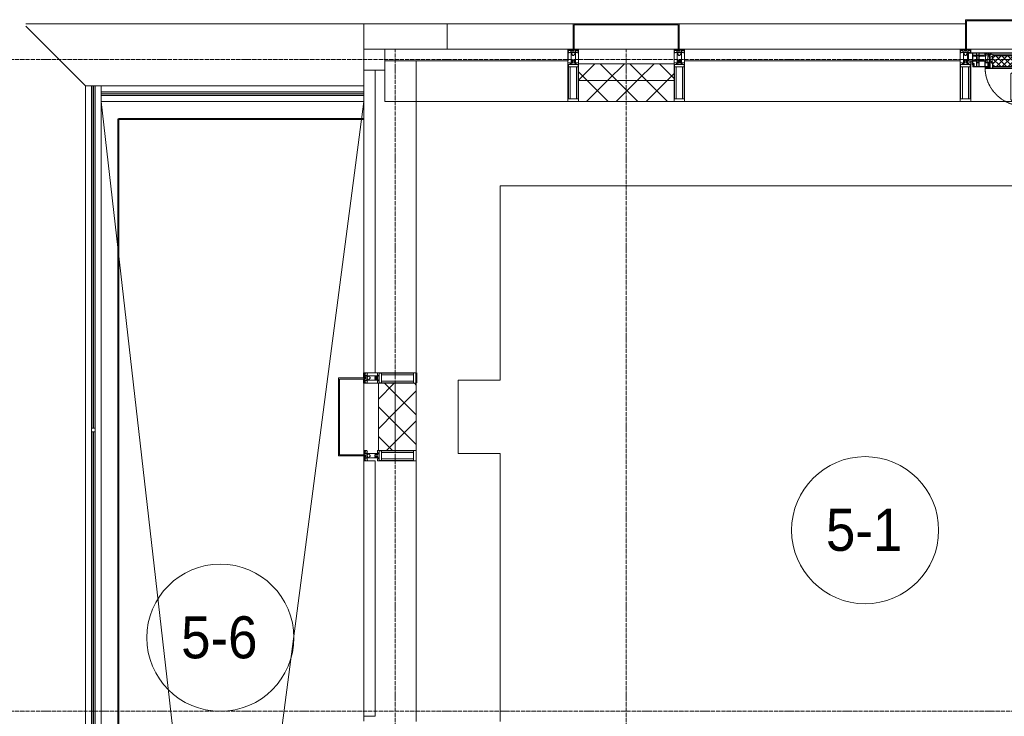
# Model space of a CAD drawing. Header units: millimetres. Extents: x 5617 to 106049, y 7718 to 209339.
# Tile 17 of 63: x 27231 to 31919, y 29975 to 33290. Entities that reach past the tile are written whole.
import ezdxf

# ---------------------------------------------------------------- set-up
doc = ezdxf.new("R2010")
doc.units = ezdxf.units.MM
for name, pattern in [('-D1-02х01', [3, 2, -1]), ('ADSK_Линия сетки', [25, 20, -2.5, 0, -2.5]), ('Линия сетки', [25, 20, -2.5, 0, -2.5]), ('Штрих_3_1_5_', [4.5, 3, -1.5]), ('Штриховая_ш3 п1_5', [4.5, 3, -1.5])]:
    doc.linetypes.add(name, pattern=pattern)
doc.layers.add('_Разделитель помещений_', color=4, linetype='Штриховая_ш3 п1_5', lineweight=40, true_color=0x00ffff)
for name, color, linetype, lineweight in [('Балясины', 7, 'Continuous', 30), ('Импосты витража', 7, 'Continuous', 18), ('Колонны', 7, 'Continuous', 18), ('Марки помещений', 7, 'Continuous', 20), ('Ограждение', 7, 'Continuous', 18), ('Окна', 7, 'Continuous', 18), ('Оси', 7, 'Continuous', 9), ('Панели витража', 7, 'Continuous', 18), ('Перекрытия', 7, 'Continuous', 18), ('Поручни', 7, 'Continuous', 18), ('Стены разрез', 7, 'Continuous', 40), ('Стены штриховка', 7, 'Continuous', 40), ('Элементы узлов', 7, 'Continuous', 18)]:
    doc.layers.add(name, color=color, linetype=linetype, lineweight=lineweight)
doc.styles.add('Arial_3', font='arial.ttf', dxfattribs={"width": 0.9, "height": 200})
pattern_1 = [(45, (0, 0), (-70.71068, 70.71068), []), (135, (0, 0), (-70.71068, -70.71068), [])]

# ---------------------------------------------------------------- blocks, each defined once
blk = doc.blocks.new('135_SLK_K4_AR_rvt-1-МКСС_К4_L18_61_500_')
at = {"layer": '_Разделитель помещений_', "color": 131, "linetype": 'Штрих_3_1_5_', "true_color": 0xaaffff}
for p, q in [((101932.5, 32817.5), (103100, 32817.5)), ((101932.5, 25895), (101932.5, 32817.5)), ((103100, 31610), (103100, 31585)), ((103350, 31610), (103350, 31560)), ((103100, 31580), (103100, 31560))]:
    blk.add_line(p, q, dxfattribs=at)
at = {"layer": 'Перекрытия', "color": 253, "true_color": 0xaaaaaa}
for p, q in [((107750, 32500), (103749.8, 32500)), ((103749.8, 32500), (103749.8, 31575)), ((103749.8, 31575), (103549.8, 31575)), ((103549.8, 31575), (103549.8, 31225)), ((103549.8, 31225), (103749.8, 31225)), ((103749.8, 31225), (103749.8, 29950))]:
    blk.add_line(p, q, dxfattribs=at)
blk = doc.blocks.new('Ограждение - Ограждение-5832718-МКСС_К4_L18_61_500_')
at = {"layer": 'Ограждение', "lineweight": 5}
for points in [[(20350, 17538), (20350, 17546), (19100, 17546), (19100, 17538)], [(20350, 17529), (20350, 17537), (19100, 17537), (19100, 17529)]]:
    blk.add_hatch(color=256, dxfattribs=at).paths.add_polyline_path(points)
at = {"layer": 'Поручни', "color": 253, "lineweight": 5, "true_color": 0xaaaaaa}
for p, q in [((19100, 17575), (20350, 17575)), ((19100, 17546.5), (19100, 17575)), ((19100, 17546.5), (20350, 17546.5)), ((20350, 17546), (19100, 17546)), ((19100, 17546), (19100, 17538)), ((19100, 17538), (20350, 17538)), ((20350, 17537), (19100, 17537)), ((19100, 17537), (19100, 17529)), ((20350, 17538), (20350, 17546)), ((20350, 17529), (20350, 17537)), ((19100, 17529), (20350, 17529)), ((19100, 17528.5), (20350, 17528.5)), ((19100, 17500), (19100, 17528.5)), ((20350, 17500), (19100, 17500))]:
    blk.add_line(p, q, dxfattribs=at)
blk = doc.blocks.new('Ограждение - 18Lx18W-7431883-МКСС_К4_L18_61_500_')
at = {"layer": 'Балясины', "color": 253, "lineweight": 5, "true_color": 0xaaaaaa}
for p, q in [((9, 9), (-9, 9)), ((-9, 9), (-9, -9)), ((9, -9), (9, 9)), ((-9, -9), (9, -9))]:
    blk.add_line(p, q, dxfattribs=at)
blk = doc.blocks.new('Ограждение - Ограждение-5832784-МКСС_К4_L18_61_500_')
at = {"layer": 'Ограждение', "lineweight": 5}
h = blk.add_hatch(color=256, dxfattribs=at)
h.paths.add_polyline_path([(19054, 14300), (19062, 14300), (19062, 15928.5), (19054, 15928.5), (19054, 14730.8)])
h.paths.add_polyline_path([(19054, 15946.5), (19062, 15946.5), (19062, 17575), (19054, 17575)])
h = blk.add_hatch(color=256, dxfattribs=at)
h.paths.add_polyline_path([(19063, 14300), (19071, 14300), (19071, 15928.5), (19063, 15928.5), (19063, 14730.8)])
h.paths.add_polyline_path([(19063, 15946.5), (19071, 15946.5), (19071, 17575), (19063, 17575)])
at = {"layer": 'Поручни', "color": 253, "lineweight": 5, "true_color": 0xaaaaaa}
for p, q in [((19025, 17575), (19053.5, 17575)), ((19025, 14300), (19025, 17575)), ((19053.5, 15946.5), (19053.5, 17575)), ((19062, 17575), (19054, 17575)), ((19054, 17575), (19054, 15946.5)), ((19062, 15946.5), (19062, 17575)), ((19062, 17575), (19063, 17575)), ((19071, 17575), (19063, 17575)), ((19063, 17575), (19063, 15946.5)), ((19071, 15946.5), (19071, 17575)), ((19071.5, 17575), (19100, 17575)), ((19071.5, 15946.5), (19071.5, 17575)), ((19100, 17575), (19100, 17546)), ((19100, 17529), (19100, 14300)), ((19053.5, 14300), (19053.5, 15928.5)), ((19054, 15928.5), (19054, 14300)), ((19062, 14300), (19062, 15928.5)), ((19063, 15928.5), (19063, 14300)), ((19071, 14300), (19071, 15928.5)), ((19071.5, 14300), (19071.5, 15928.5)), ((19053.5, 14300), (19025, 14300)), ((19054, 14300), (19062, 14300)), ((19063, 14300), (19062, 14300)), ((19063, 14300), (19071, 14300)), ((19100, 14300), (19071.5, 14300))]:
    blk.add_line(p, q, dxfattribs=at)
at = {"extrusion": (0, 0, -1), "zscale": -1}
blk.add_blockref('Ограждение - 18Lx18W-7431883-МКСС_К4_L18_61_500_', (-19062.5, 15937.5), dxfattribs=at)
blk = doc.blocks.new('A_SLK_PAN_Type1 - Прямой тип панели-6537256-МКСС_К4_L18_61_500_')
at = {"layer": 'Колонны', "lineweight": 5}
for p, q in [((-185, 120), (185, 120)), ((-185, 0), (-185, 120)), ((-180, 115), (-180, 0)), ((180, 115), (-180, 115)), ((180, 0), (180, 115)), ((185, 120), (185, 0)), ((-180, 0), (-185, 0)), ((185, 0), (180, 0))]:
    blk.add_line(p, q, dxfattribs=at)
blk = doc.blocks.new('System Panel - A_PAN_Glass-7512948-МКСС_К4_L18_61_500_')
at = {"layer": 'Панели витража', "color": 253, "lineweight": 5, "true_color": 0xaaaaaa}
for p, q in [((436.25, 0), (-436.25, 0)), ((-436.25, 0), (-436.25, -55)), ((436.25, -55), (436.25, 0)), ((-436.25, -55), (436.25, -55))]:
    blk.add_line(p, q, dxfattribs=at)
blk = doc.blocks.new('Rectangular Mullion - R_StandardFrame_50Wx250H-7198230-МКСС_К4_L18_61_500_')
at = {"layer": 'Импосты витража', "color": 253, "lineweight": 5, "true_color": 0xaaaaaa}
for p, q in [((103200, 32900), (103200, 33050)), ((104072.5, 32900), (103200, 32900))]:
    blk.add_line(p, q, dxfattribs=at)
blk = doc.blocks.new('A_PAN_Створка - 383мм-V67-МКСС_К4_L18_61_500_')
at = {"layer": 'Панели витража', "lineweight": 5}
h = blk.add_hatch(dxfattribs=at)
h.set_pattern_fill('FP_10', color=256, style=0, pattern_type=2)
h.set_pattern_definition([(45, (-106150, -33150), (-14.1421356, 14.1421356), []), (135, (-106150, -33150), (-14.1421356, -14.1421356), [])])
h.paths.add_polyline_path([(53.6, -82.7), (54.6, -81.8), (54.6, -63.4), (57.2, -60.8), (57.2, -36.4), (54.9, -34.1), (54.5, -31.8), (-54.5, -31.8), (-54.9, -34.1), (-57.2, -36.4), (-57.2, -60.8), (-54.6, -63.4), (-53.6, -82.7)])
at = {"layer": 'Окна', "lineweight": 5}
for p, q in [((-67.9, -17), (-171, -17)), ((-171, -17), (-171, -57)), ((-78, -84), (-78, -23.5)), ((-78, -23.5), (-67.9, -23.5)), ((-61.4, -23.5), (-70, -32.1)), ((-70, -32.1), (-70, -62.5)), ((67.9, -17), (-67.9, -17)), ((-61.4, -23.5), (-67.9, -17)), ((-67.9, -17), (-67.9, -23.5)), ((-67.9, -17), (67.9, -17)), ((-67.9, -23.5), (-64.6, -26.8)), ((-64.6, -26.8), (-61.4, -23.5)), ((61.4, -23.5), (-61.4, -23.5)), ((67.9, -17), (61.4, -23.5)), ((70, -32.1), (61.4, -23.5)), ((61.4, -23.5), (64.6, -26.8)), ((64.6, -26.8), (67.9, -23.5)), ((67.9, -23.5), (67.9, -17)), ((171, -17), (67.9, -17)), ((67.9, -23.5), (78, -23.5)), ((70, -62.5), (70, -32.1)), ((78, -23.5), (78, -84)), ((171, -57), (171, -17)), ((-171, -57), (-156, -57)), ((-153, -60), (-153, -73.5)), ((-153, -73.5), (-150, -73.5)), ((-150, -73.5), (-150, -84)), ((-150, -84), (-78, -84)), ((-73.9, -87.5), (-91.5, -87.5)), ((-91.5, -87.5), (-91.5, -92)), ((-91.5, -92), (91.5, -92)), ((-78, -84), (-73.9, -84)), ((-70, -62.5), (-73.9, -62.5)), ((-73.9, -62.5), (-73.9, -87.5)), ((73.9, -62.5), (70, -62.5)), ((73.9, -87.5), (73.9, -62.5)), ((73.9, -84), (78, -84)), ((91.5, -87.5), (73.9, -87.5)), ((78, -84), (150, -84)), ((91.5, -92), (91.5, -87.5)), ((95.1, -87.5), (95.1, -105.1)), ((99.6, -87.5), (95.1, -87.5)), ((99.6, -270.5), (99.6, -87.5)), ((150, -84), (150, -73.5)), ((150, -73.5), (153, -73.5)), ((153, -73.5), (153, -60)), ((156, -57), (171, -57)), ((39.7, -109), (31.1, -117.6)), ((31.1, -117.6), (31.1, -240.4)), ((41.4, -123.8), (39.1, -124.2)), ((39.1, -179), (39.1, -124.2)), ((70.1, -109), (39.7, -109)), ((41.4, -123.8), (43.5, -121.7)), ((45, -113.3), (42.3, -118.2)), ((42.3, -118.2), (43.5, -121.7)), ((45.9, -111.2), (45, -113.3)), ((63.3, -111.2), (45.9, -111.2)), ((64.1, -113), (63.3, -111.2)), ((64.1, -113), (66.7, -117)), ((66.7, -117), (68.6, -118.3)), ((68.6, -118.3), (68.6, -121.6)), ((68.6, -121.6), (71.1, -124.1)), ((70.1, -105.1), (70.1, -109)), ((95.1, -105.1), (70.1, -105.1)), ((71.1, -124.1), (89.5, -124.1)), ((74.1, -109.6), (74.1, -105.1)), ((89.1, -109.6), (74.1, -109.6)), ((89.1, -105.1), (89.1, -109.6)), ((89.5, -124.1), (90.6, -125.2)), ((90.6, -125.2), (90.6, -232.8)), ((93.1, -109.6), (93.1, -105.1)), ((97.9, -109.6), (93.1, -109.6)), ((97.9, -95.6), (95.1, -95.6)), ((97.9, -95.6), (97.9, -109.6)), ((39.1, -179), (39.1, -233.8)), ((41.4, -234.2), (39.1, -233.8)), ((41.4, -234.2), (43.5, -236.3)), ((68.6, -236.4), (71.1, -233.9)), ((71.1, -233.9), (89.5, -233.9)), ((89.5, -233.9), (90.6, -232.8)), ((39.7, -249), (31.1, -240.4)), ((70.1, -249), (39.7, -249)), ((42.3, -239.8), (43.5, -236.3)), ((45, -244.7), (42.3, -239.8)), ((45.9, -246.8), (45, -244.7)), ((63.3, -246.8), (45.9, -246.8)), ((64.1, -245), (63.3, -246.8)), ((64.1, -245), (66.7, -241)), ((66.7, -241), (68.6, -239.7)), ((68.6, -239.7), (68.6, -236.4)), ((70.1, -252.9), (70.1, -249)), ((95.1, -252.9), (70.1, -252.9)), ((74.1, -248.4), (74.1, -252.9)), ((89.1, -248.4), (74.1, -248.4)), ((89.1, -252.9), (89.1, -248.4)), ((93.1, -248.4), (93.1, -252.9)), ((97.9, -248.4), (93.1, -248.4)), ((95.1, -270.5), (95.1, -252.9)), ((97.9, -262.4), (95.1, -262.4)), ((99.6, -270.5), (95.1, -270.5)), ((97.9, -262.4), (97.9, -248.4))]:
    blk.add_line(p, q, dxfattribs=at)
at = {"layer": 'Окна', "color": 253, "lineweight": 5, "true_color": 0xaaaaaa}
for p, q in [((-171, -18.5), (-153.5, -18.5)), ((-153.5, -18.5), (-152, -20)), ((-152, -20), (-152, -73.5)), ((-150.5, -17), (-150.5, -29.4)), ((-132.4, -18.6), (-150.5, -18.6)), ((-150.5, -29.4), (-132.4, -29.4)), ((-150.5, -33.6), (-150.5, -68)), ((-136.3, -33.6), (-150.5, -33.6)), ((-137.2, -31), (-135.8, -35)), ((-132.5, -31), (-137.2, -31)), ((-132.1, -36.8), (-135.8, -35)), ((-132.5, -31.9), (-133.4, -33.7)), ((-133.4, -33.7), (-130.1, -35.3)), ((-132.5, -31.9), (-132.5, -31)), ((-132.4, -29.4), (-132.4, -18.6)), ((-132.1, -49), (-132.1, -36.8)), ((-131, -18.2), (-131, -29.5)), ((-120.8, -18.2), (-131, -18.2)), ((-131, -29.5), (-120.8, -29.5)), ((-131, -30.9), (-131, -33)), ((-120.8, -30.9), (-131, -30.9)), ((-129.4, -34.6), (-131, -33)), ((-130.1, -35.3), (-129.4, -34.6)), ((-130.1, -35.3), (-130.1, -50.4)), ((-122.4, -34.6), (-120.8, -33)), ((-121.7, -35.3), (-122.4, -34.6)), ((-118.4, -33.7), (-121.7, -35.3)), ((-121.7, -35.3), (-121.7, -50.4)), ((-120.8, -18.2), (-120.8, -29.5)), ((-120.8, -30.9), (-120.8, -33)), ((-119.7, -36.8), (-115.9, -35)), ((-119.7, -49), (-119.7, -36.8)), ((-119.3, -18.6), (-92.5, -18.6)), ((-119.3, -29.4), (-119.3, -18.6)), ((-92.5, -29.4), (-119.3, -29.4)), ((-119.3, -31), (-114.6, -31)), ((-119.3, -31.9), (-119.3, -31)), ((-119.3, -31.9), (-118.4, -33.7)), ((-114.6, -31), (-115.9, -35)), ((-94.1, -33.5), (-115.4, -33.5)), ((-89.9, -35.1), (-94.1, -33.5)), ((-92.5, -18.6), (-92.5, -29.4)), ((-90.8, -18.5), (-90.8, -29.4)), ((-87.3, -18.5), (-90.8, -18.5)), ((-90.8, -29.4), (-85.9, -29.4)), ((-89.9, -32.5), (-89.9, -35.1)), ((-85.9, -32.5), (-89.9, -32.5)), ((-89.9, -35.1), (-89.9, -50.9)), ((-87.3, -20.4), (-87.3, -18.5)), ((-87.3, -20.4), (-87.3, -21.9)), ((-84.8, -20.4), (-87.3, -20.4)), ((-87.3, -21.9), (-85.9, -21.9)), ((-85.9, -18.2), (-85.9, -20.4)), ((-75.9, -18.2), (-85.9, -18.2)), ((-85.9, -21.9), (-85.9, -29.4)), ((-85.9, -29.4), (-85.9, -32.5)), ((-85.9, -53.5), (-78, -45.6)), ((-83.4, -20.4), (-84.8, -20.4)), ((-70, -33.8), (-83.4, -20.4)), ((-78, -36.8), (-70, -36.8)), ((-78, -45.6), (-78, -36.8)), ((-75.9, -21.5), (-75.9, -18.2)), ((-75.9, -21.5), (-75.9, -23.5)), ((-74.9, -21.5), (-75.9, -21.5)), ((-75.9, -23.5), (-73, -23.5)), ((-74.9, -17.9), (-74.9, -21.5)), ((-68.9, -17.9), (-74.9, -17.9)), ((-67.2, -29.3), (-73, -23.5)), ((-70, -36.8), (-70, -33.8)), ((-68.9, -21.5), (-68.9, -17.9)), ((-67.9, -21.5), (-68.9, -21.5)), ((-67.9, -21.5), (-67.9, -23.5)), ((-67.9, -23.5), (-64.6, -26.8)), ((-64.6, -26.8), (-67.2, -29.3)), ((67.9, -23.5), (64.6, -26.8)), ((64.6, -26.8), (67.2, -29.3)), ((67.2, -29.3), (73, -23.5)), ((67.9, -21.5), (67.9, -23.5)), ((67.9, -21.5), (68.9, -21.5)), ((68.9, -17.9), (74.9, -17.9)), ((68.9, -21.5), (68.9, -17.9)), ((70, -33.8), (83.4, -20.4)), ((70, -36.8), (70, -33.8)), ((78, -36.8), (70, -36.8)), ((75.9, -23.5), (73, -23.5)), ((74.9, -17.9), (74.9, -21.5)), ((74.9, -21.5), (75.9, -21.5)), ((75.9, -18.2), (85.9, -18.2)), ((75.9, -21.5), (75.9, -18.2)), ((75.9, -21.5), (75.9, -23.5)), ((78, -45.6), (78, -36.8)), ((85.9, -53.5), (78, -45.6)), ((83.4, -20.4), (84.8, -20.4)), ((84.8, -20.4), (87.3, -20.4)), ((85.9, -18.2), (85.9, -20.4)), ((85.9, -21.9), (85.9, -29.4)), ((87.3, -21.9), (85.9, -21.9)), ((85.9, -29.4), (85.9, -32.5)), ((90.8, -29.4), (85.9, -29.4)), ((85.9, -32.5), (89.9, -32.5)), ((87.3, -18.5), (90.8, -18.5)), ((87.3, -20.4), (87.3, -18.5)), ((87.3, -20.4), (87.3, -21.9)), ((89.9, -32.5), (89.9, -35.1)), ((89.9, -35.1), (94.1, -33.5)), ((89.9, -35.1), (89.9, -50.9)), ((90.8, -18.5), (90.8, -29.4)), ((92.5, -18.6), (92.5, -29.4)), ((119.3, -18.6), (92.5, -18.6)), ((92.5, -29.4), (119.3, -29.4)), ((94.1, -33.5), (115.4, -33.5)), ((114.6, -31), (115.9, -35)), ((119.3, -31), (114.6, -31)), ((119.7, -36.8), (115.9, -35)), ((119.3, -31.9), (118.4, -33.7)), ((118.4, -33.7), (121.7, -35.3)), ((119.3, -29.4), (119.3, -18.6)), ((119.3, -31.9), (119.3, -31)), ((119.7, -49), (119.7, -36.8)), ((120.8, -18.2), (120.8, -29.5)), ((120.8, -18.2), (131, -18.2)), ((131, -29.5), (120.8, -29.5)), ((120.8, -30.9), (120.8, -33)), ((120.8, -30.9), (131, -30.9)), ((122.4, -34.6), (120.8, -33)), ((121.7, -35.3), (122.4, -34.6)), ((121.7, -35.3), (121.7, -50.4)), ((129.4, -34.6), (131, -33)), ((130.1, -35.3), (129.4, -34.6)), ((133.4, -33.7), (130.1, -35.3)), ((130.1, -35.3), (130.1, -50.4)), ((131, -18.2), (131, -29.5)), ((131, -30.9), (131, -33)), ((132.1, -36.8), (135.8, -35)), ((132.1, -49), (132.1, -36.8)), ((132.4, -18.6), (150.5, -18.6)), ((132.4, -29.4), (132.4, -18.6)), ((150.5, -29.4), (132.4, -29.4)), ((132.5, -31), (137.2, -31)), ((132.5, -31.9), (132.5, -31)), ((132.5, -31.9), (133.4, -33.7)), ((137.2, -31), (135.8, -35)), ((136.3, -33.6), (150.5, -33.6)), ((150.5, -17), (150.5, -29.4)), ((150.5, -33.6), (150.5, -68)), ((153.5, -18.5), (152, -20)), ((152, -20), (152, -73.5)), ((171, -18.5), (153.5, -18.5)), ((-171, -55.5), (-152, -55.5)), ((-136.4, -52.4), (-150.5, -52.4)), ((-150.5, -56.6), (-132.4, -56.6)), ((-150.5, -68), (-143.5, -68)), ((-150.5, -69.5), (-150.5, -73.5)), ((-145, -69.5), (-150.5, -69.5)), ((-148.5, -81), (-148.5, -82.5)), ((-143.5, -81), (-148.5, -81)), ((-148.5, -82.5), (-132.4, -82.5)), ((-145, -69.5), (-145, -79.5)), ((-143.5, -68), (-143.5, -81)), ((-137.2, -54.8), (-135.8, -50.8)), ((-132.5, -54.8), (-137.2, -54.8)), ((-132.1, -49), (-135.8, -50.8)), ((-133.4, -52), (-130.1, -50.4)), ((-132.5, -53.8), (-133.4, -52)), ((-132.5, -53.8), (-132.5, -54.8)), ((-132.4, -56.6), (-132.4, -82.5)), ((-129.4, -51.1), (-131, -52.7)), ((-131, -55.1), (-131, -52.7)), ((-120.8, -55.1), (-131, -55.1)), ((-131, -56.5), (-131, -62.6)), ((-131, -56.5), (-120.8, -56.5)), ((-120.8, -62.6), (-131, -62.6)), ((-131, -64.6), (-120.8, -64.6)), ((-131, -82.5), (-131, -64.6)), ((-131, -82.5), (-120.8, -82.5)), ((-130.1, -50.4), (-129.4, -51.1)), ((-121.7, -50.4), (-122.4, -51.1)), ((-122.4, -51.1), (-120.8, -52.7)), ((-118.4, -52), (-121.7, -50.4)), ((-120.8, -55.1), (-120.8, -52.7)), ((-120.8, -56.5), (-120.8, -62.6)), ((-120.8, -82.5), (-120.8, -64.6)), ((-119.7, -49), (-115.9, -50.8)), ((-119.3, -53.8), (-118.4, -52)), ((-119.3, -53.8), (-119.3, -54.8)), ((-119.3, -54.8), (-114.6, -54.8)), ((-119.3, -56.6), (-119.3, -82.5)), ((-92.5, -56.6), (-119.3, -56.6)), ((-119.3, -82.5), (-92.5, -82.5)), ((-114.6, -54.8), (-115.9, -50.8)), ((-94.1, -52.5), (-115.3, -52.5)), ((-89.9, -50.9), (-94.1, -52.5)), ((-92.5, -56.6), (-92.5, -82.5)), ((-90.8, -56.6), (-85.9, -56.6)), ((-90.8, -62.7), (-90.8, -56.6)), ((-80.4, -62.7), (-90.8, -62.7)), ((-90.8, -64.6), (-90.8, -82.5)), ((-80.1, -64.6), (-90.8, -64.6)), ((-90.8, -82.5), (-79.5, -82.5)), ((-89.9, -52.2), (-89.9, -50.9)), ((-89.9, -52.2), (-88.6, -53.5)), ((-85.9, -53.5), (-88.6, -53.5)), ((-85.9, -56.6), (-85.9, -53.5)), ((-78, -84), (-85, -84)), ((-85, -84), (-85, -87.5)), ((-85, -87.5), (-78, -87.5)), ((-80.4, -61.1), (-80.4, -62.7)), ((-78, -61.1), (-80.4, -61.1)), ((-80.1, -66.1), (-80.1, -64.6)), ((-78, -66.1), (-80.1, -66.1)), ((-79.5, -80.6), (-78, -80.6)), ((-79.5, -82.5), (-79.5, -80.6)), ((-78, -66.1), (-78, -61.1)), ((-78, -87.5), (-78, -84)), ((78, -61.1), (80.4, -61.1)), ((78, -66.1), (78, -61.1)), ((78, -66.1), (80.1, -66.1)), ((79.5, -80.6), (78, -80.6)), ((78, -87.5), (78, -84)), ((78, -84), (85, -84)), ((85, -87.5), (78, -87.5)), ((79.5, -82.5), (79.5, -80.6)), ((90.8, -82.5), (79.5, -82.5)), ((80.1, -64.6), (90.8, -64.6)), ((80.1, -66.1), (80.1, -64.6)), ((80.4, -61.1), (80.4, -62.7)), ((80.4, -62.7), (90.8, -62.7)), ((85, -84), (85, -87.5)), ((85.9, -53.5), (88.6, -53.5)), ((85.9, -56.6), (85.9, -53.5)), ((90.8, -56.6), (85.9, -56.6)), ((89.9, -52.2), (88.6, -53.5)), ((89.9, -50.9), (94.1, -52.5)), ((89.9, -52.2), (89.9, -50.9)), ((90.8, -62.7), (90.8, -56.6)), ((90.8, -64.6), (90.8, -82.5)), ((92.5, -56.6), (119.3, -56.6)), ((92.5, -56.6), (92.5, -82.5)), ((119.3, -82.5), (92.5, -82.5)), ((94.1, -52.5), (115.3, -52.5)), ((114.6, -54.8), (115.9, -50.8)), ((119.3, -54.8), (114.6, -54.8)), ((119.7, -49), (115.9, -50.8)), ((118.4, -52), (121.7, -50.4)), ((119.3, -53.8), (118.4, -52)), ((119.3, -53.8), (119.3, -54.8)), ((119.3, -56.6), (119.3, -82.5)), ((122.4, -51.1), (120.8, -52.7)), ((120.8, -55.1), (120.8, -52.7)), ((120.8, -55.1), (131, -55.1)), ((120.8, -56.5), (120.8, -62.6)), ((131, -56.5), (120.8, -56.5)), ((120.8, -62.6), (131, -62.6)), ((120.8, -82.5), (120.8, -64.6)), ((131, -64.6), (120.8, -64.6)), ((131, -82.5), (120.8, -82.5)), ((121.7, -50.4), (122.4, -51.1)), ((130.1, -50.4), (129.4, -51.1)), ((129.4, -51.1), (131, -52.7)), ((133.4, -52), (130.1, -50.4)), ((131, -55.1), (131, -52.7)), ((131, -56.5), (131, -62.6)), ((131, -82.5), (131, -64.6)), ((132.1, -49), (135.8, -50.8)), ((150.5, -56.6), (132.4, -56.6)), ((132.4, -56.6), (132.4, -82.5)), ((148.5, -82.5), (132.4, -82.5)), ((132.5, -53.8), (133.4, -52)), ((132.5, -53.8), (132.5, -54.8)), ((132.5, -54.8), (137.2, -54.8)), ((137.2, -54.8), (135.8, -50.8)), ((136.4, -52.4), (150.5, -52.4)), ((143.5, -68), (143.5, -81)), ((150.5, -68), (143.5, -68)), ((143.5, -81), (148.5, -81)), ((145, -69.5), (150.5, -69.5)), ((145, -69.5), (145, -79.5)), ((148.5, -81), (148.5, -82.5)), ((150.5, -69.5), (150.5, -73.5)), ((171, -55.5), (152, -55.5))]:
    blk.add_line(p, q, dxfattribs=at)
at = {"layer": 'Окна', "lineweight": 5}
for centre, start, end in [((-156, -60), 0, 90), ((156, -60), 90, 180)]:
    blk.add_arc(centre, 3, start, end, dxfattribs=at)
at = {"layer": 'Окна', "linetype": '-D1-02х01', "lineweight": 5}
blk.add_arc((91.4, -87.5), 183, 181.4091, 271.1445, dxfattribs=at)
at = {"layer": 'Элементы узлов', "color": 253, "lineweight": 5, "true_color": 0xaaaaaa}
for p, q in [((-70, -32.1), (-61.4, -23.5)), ((-70, -62.5), (-70, -32.1)), ((-67.8, -38.3), (-65.7, -37.4)), ((-67.8, -55.7), (-67.8, -38.3)), ((-65.7, -37.4), (-60.8, -34.7)), ((61.4, -23.5), (-61.4, -23.5)), ((-60.8, -34.7), (-57.3, -35.9)), ((-55.2, -33.8), (-57.3, -35.9)), ((-54.9, -34.1), (-57.2, -36.4)), ((-57.2, -36.4), (-57.2, -60.8)), ((-55.2, -33.8), (-54.8, -31.5)), ((-54.9, -25.8), (-53.9, -24.8)), ((-54.9, -29.5), (-54.9, -25.8)), ((-53.9, -30.5), (-54.9, -29.5)), ((-54.5, -31.8), (-54.9, -34.1)), ((0, -31.5), (-54.8, -31.5)), ((54.5, -31.8), (-54.5, -31.8)), ((-53.9, -24.8), (53.9, -24.8)), ((53.9, -30.5), (-53.9, -30.5)), ((0, -31.5), (54.8, -31.5)), ((54.9, -25.8), (53.9, -24.8)), ((53.9, -30.5), (54.9, -29.5)), ((54.9, -34.1), (54.5, -31.8)), ((55.2, -33.8), (54.8, -31.5)), ((54.9, -29.5), (54.9, -25.8)), ((57.2, -36.4), (54.9, -34.1)), ((55.2, -33.8), (57.3, -35.9)), ((57.2, -60.8), (57.2, -36.4)), ((60.8, -34.7), (57.3, -35.9)), ((65.7, -37.4), (60.8, -34.7)), ((70, -32.1), (61.4, -23.5)), ((67.8, -38.3), (65.7, -37.4)), ((67.8, -55.7), (67.8, -38.3)), ((70, -62.5), (70, -32.1)), ((-91.5, -87.5), (-73.9, -87.5)), ((-91.5, -92), (-91.5, -87.5)), ((-91.5, -92), (91.5, -92)), ((-83.4, -90.3), (-83.4, -87.5)), ((-83.4, -90.3), (-69.4, -90.3)), ((-73.9, -62.5), (-70, -62.5)), ((-73.9, -87.5), (-73.9, -62.5)), ((-69.4, -66.5), (-73.9, -66.5)), ((-73.9, -81.5), (-69.4, -81.5)), ((-69.4, -85.5), (-73.9, -85.5)), ((-69.4, -81.5), (-69.4, -66.5)), ((-69.4, -90.3), (-69.4, -85.5)), ((-61.7, -62.5), (-67.9, -62.5)), ((-67.9, -62.5), (-67.9, -89.3)), ((-67.9, -89.3), (-66.9, -90.3)), ((-66, -56.5), (-67.8, -55.7)), ((-66.9, -90.3), (-57.4, -90.3)), ((-66, -56.5), (-62, -59.1)), ((-62, -59.1), (-60.7, -61)), ((-61.7, -64.9), (-61.7, -62.5)), ((-60.1, -67.7), (-61.7, -64.9)), ((-60.7, -61), (-57.4, -61)), ((-56.4, -67.7), (-60.1, -67.7)), ((-57.4, -61), (-54.9, -63.5)), ((-57.4, -90.3), (-56.4, -89.4)), ((-57.2, -60.8), (-54.6, -63.4)), ((-56.4, -89.4), (-56.4, -67.7)), ((-54.9, -63.5), (-54.9, -81.9)), ((-54.9, -81.9), (-53.8, -83)), ((-54.9, -85.6), (-53.9, -84.6)), ((-54.9, -89.3), (-54.9, -85.6)), ((-53.9, -90.3), (-54.9, -89.3)), ((-54.6, -63.4), (-54.6, -81.8)), ((-54.6, -81.8), (-53.6, -82.7)), ((-53.9, -84.6), (53.9, -84.6)), ((53.9, -90.3), (-53.9, -90.3)), ((53.8, -83), (-53.8, -83)), ((-53.6, -82.7), (53.6, -82.7)), ((53.6, -82.7), (54.6, -81.8)), ((54.9, -81.9), (53.8, -83)), ((54.9, -85.6), (53.9, -84.6)), ((53.9, -90.3), (54.9, -89.3)), ((54.6, -63.4), (57.2, -60.8)), ((54.6, -81.8), (54.6, -63.4)), ((57.4, -61), (54.9, -63.5)), ((54.9, -63.5), (54.9, -81.9)), ((54.9, -89.3), (54.9, -85.6)), ((56.4, -67.7), (60.1, -67.7)), ((56.4, -89.4), (56.4, -67.7)), ((57.4, -90.3), (56.4, -89.4)), ((60.7, -61), (57.4, -61)), ((66.9, -90.3), (57.4, -90.3)), ((60.1, -67.7), (61.7, -64.9)), ((62, -59.1), (60.7, -61)), ((61.7, -62.5), (67.9, -62.5)), ((61.7, -64.9), (61.7, -62.5)), ((66, -56.5), (62, -59.1)), ((66, -56.5), (67.8, -55.7)), ((67.9, -89.3), (66.9, -90.3)), ((67.9, -62.5), (67.9, -89.3)), ((69.4, -66.5), (73.9, -66.5)), ((69.4, -81.5), (69.4, -66.5)), ((73.9, -81.5), (69.4, -81.5)), ((69.4, -85.5), (73.9, -85.5)), ((69.4, -90.3), (69.4, -85.5)), ((83.4, -90.3), (69.4, -90.3)), ((73.9, -62.5), (70, -62.5)), ((73.9, -87.5), (73.9, -62.5)), ((91.5, -87.5), (73.9, -87.5)), ((83.4, -90.3), (83.4, -87.5)), ((91.5, -92), (91.5, -87.5))]:
    blk.add_line(p, q, dxfattribs=at)
blk = doc.blocks.new('Rectangular Mullion - R_StandardFrame_50Wx250H-5816488-МКСС_К4_L18_61_500_')
at = {"layer": 'Импосты витража', "color": 253, "lineweight": 5, "true_color": 0xaaaaaa}
for p, q in [((109820.1, 32900), (109590, 32900)), ((109910, 32900), (109849.6, 32900))]:
    blk.add_line(p, q, dxfattribs=at)
blk = doc.blocks.new('Rectangular Mullion - R_StandardFrame_50Wx250H-5816492-МКСС_К4_L18_61_500_')
at = {"layer": 'Импосты витража', "color": 253, "lineweight": 5, "true_color": 0xaaaaaa}
blk.add_line((104577.5, 33150), (104122.5, 33150), dxfattribs=at)
blk = doc.blocks.new('Rectangular Mullion - 50Wx250H-2623690-МКСС_К4_L18_61_500_')
at = {"layer": 'Элементы узлов', "color": 253, "lineweight": 5, "true_color": 0xaaaaaa}
for p, q in [((-25, 65.2), (-25, 250)), ((-25, 250), (0, 250)), ((-23, 237.3), (0, 237.3)), ((-23, 237.3), (-23, 73.6)), ((-14.9, 84), (-14.9, 237.3)), ((25, 250), (0, 250)), ((23, 237.3), (0, 237.3)), ((14.9, 84), (14.9, 237.3)), ((23, 237.3), (23, 73.6)), ((25, 65.2), (25, 250)), ((-14, 65.2), (-25, 65.2)), ((0, 84), (-23, 84)), ((-0.5, 73.6), (-23, 73.6)), ((-14, 71.3), (-14, 65.2)), ((-10, 71.3), (-14, 71.3)), ((-10, 53), (-10, 71.3)), ((-8.7, 53), (-10, 53)), ((-10, 53), (-10, 17)), ((-8.7, 53), (-7, 54.7)), ((-7, 65.2), (-5.9, 67.3)), ((-7, 65.2), (-7, 54.7)), ((-4.1, 67.3), (-5.9, 67.3)), ((-4.1, 67.3), (-2.9, 65.1)), ((-2.9, 65.1), (-2.9, 54.6)), ((-1.3, 53), (-2.9, 54.6)), ((0, 53), (-1.3, 53)), ((0, 84), (23, 84)), ((0, 53), (1.3, 53)), ((0.5, 73.6), (23, 73.6)), ((1.3, 53), (2.9, 54.6)), ((4.1, 67.3), (2.9, 65.1)), ((2.9, 65.1), (2.9, 54.6)), ((4.1, 67.3), (5.9, 67.3)), ((7, 65.2), (5.9, 67.3)), ((7, 65.2), (7, 54.7)), ((8.7, 53), (7, 54.7)), ((8.7, 53), (10, 53)), ((10, 71.3), (14, 71.3)), ((10, 53), (10, 71.3)), ((10, 53), (10, 17)), ((14, 71.3), (14, 65.2)), ((14, 65.2), (25, 65.2)), ((-23.8, 14.6), (-25, 14.2)), ((-25, 0), (-25, 14.2)), ((-22.3, 17), (-23.8, 17)), ((-23.8, 17), (-23.8, 14.6)), ((-22.5, 10.6), (-23.8, 14.6)), ((-22.5, 10.6), (-23.7, 9.9)), ((-23.7, 1.3), (-23.7, 9.9)), ((-23.7, 1.3), (-11.8, 1.3)), ((-23.2, 10.2), (-22.5, 8)), ((-22.5, 8), (-22.5, 4.5)), ((-21.3, 4.5), (-22.5, 4.5)), ((-22.3, 17), (-22.3, 16)), ((-22.3, 16), (-21.3, 16)), ((-19, 17.6), (-21.3, 16)), ((-21.3, 4.5), (-21.3, 6.5)), ((-21.3, 6.5), (-14.2, 6.5)), ((-18.4, 16.6), (-19, 17.6)), ((-7.4, 16.6), (-18.4, 16.6)), ((-14.2, 6.5), (-14.2, 4.5)), ((-13.2, 4.5), (-14.2, 4.5)), ((-13.2, 4.5), (-12.2, 7.2)), ((-12.7, 7.6), (-11.3, 11.4)), ((-12.7, 7.6), (-11.8, 6.9)), ((-12.2, 9), (-12.2, 14.8)), ((-12.2, 14.8), (0, 14.8)), ((-11.8, 1.3), (-11.8, 6.9)), ((-10.5, 11.2), (-11.3, 11.4)), ((-10.5, 1.5), (-10.5, 11.2)), ((-4.8, 1.5), (-10.5, 1.5)), ((-10, 17), (-7.5, 17)), ((-8.5, 23), (-1.5, 30)), ((-8.5, 18.5), (-8.5, 23)), ((-7.5, 18.5), (-8.5, 18.5)), ((-7.5, 17), (-7.5, 18.5)), ((-7.4, 18), (-7.4, 16.6)), ((-2.6, 18), (-7.4, 18)), ((0, 8), (-4.8, 8)), ((-4.8, 1.5), (-4.8, 8)), ((-2.6, 18), (-2.6, 16.8)), ((-2.6, 16.8), (0, 16.8)), ((-1.5, 30), (0, 30)), ((1.5, 30), (0, 30)), ((2.6, 16.8), (0, 16.8)), ((0, 14.8), (0, 16.8)), ((0, 14.8), (0, 16.8)), ((12.2, 14.8), (0, 14.8)), ((0, 0), (0, 8)), ((0, 8), (4.8, 8)), ((0, 0), (0, 8)), ((8.5, 23), (1.5, 30)), ((2.6, 18), (2.6, 16.8)), ((2.6, 18), (7.4, 18)), ((4.8, 1.5), (4.8, 8)), ((4.8, 1.5), (10.5, 1.5)), ((7.4, 18), (7.4, 16.6)), ((7.4, 16.6), (18.4, 16.6)), ((7.5, 18.5), (8.5, 18.5)), ((7.5, 17), (7.5, 18.5)), ((10, 17), (7.5, 17)), ((8.5, 18.5), (8.5, 23)), ((10.5, 11.2), (11.3, 11.4)), ((10.5, 1.5), (10.5, 11.2)), ((12.7, 7.6), (11.3, 11.4)), ((12.7, 7.6), (11.8, 6.9)), ((11.8, 1.3), (11.8, 6.9)), ((23.7, 1.3), (11.8, 1.3)), ((12.2, 9), (12.2, 14.8)), ((13.2, 4.5), (12.2, 7.2)), ((13.2, 4.5), (14.2, 4.5)), ((21.3, 6.5), (14.2, 6.5)), ((14.2, 6.5), (14.2, 4.5)), ((18.4, 16.6), (19, 17.6)), ((19, 17.6), (21.3, 16)), ((22.3, 16), (21.3, 16)), ((21.3, 4.5), (21.3, 6.5)), ((21.3, 4.5), (22.5, 4.5)), ((22.3, 17), (22.3, 16)), ((22.3, 17), (23.8, 17)), ((22.5, 10.6), (23.8, 14.6)), ((22.5, 10.6), (23.7, 9.9)), ((23.2, 10.2), (22.5, 8)), ((22.5, 8), (22.5, 4.5)), ((23.7, 1.3), (23.7, 9.9)), ((23.8, 17), (23.8, 14.6)), ((23.8, 14.6), (25, 14.2)), ((25, 0), (25, 14.2)), ((-25, 0), (0, 0)), ((25, 0), (0, 0))]:
    blk.add_line(p, q, dxfattribs=at)
for centre, start, end in [((-0.5, 73.1), 360, 90), ((0.5, 73.1), 90, 180)]:
    blk.add_arc(centre, 0.5, start, end, dxfattribs=at)
blk = doc.blocks.new('Rectangular Mullion - R_StandardFrame_50Wx250H-7512947-МКСС_К4_L18_61_500_')
at = {"layer": 'Импосты витража', "color": 253, "lineweight": 5, "true_color": 0xaaaaaa}
for p, q in [((-25, 0), (-25, 250)), ((-25, 250), (25, 250)), ((25, 250), (25, 0)), ((25, 0), (-25, 0))]:
    blk.add_line(p, q, dxfattribs=at)
blk = doc.blocks.new('Rectangular Mullion - R_StandardFrame_50Wx250H-V68-МКСС_К4_L18_61_500_')
at = {"layer": 'Импосты витража', "color": 253, "lineweight": 5, "true_color": 0xaaaaaa}
for p, q in [((-25, 0), (-25, 250)), ((-25, 250), (25, 250)), ((25, 250), (25, 57)), ((0, 0), (-25, 0)), ((25, 0), (5, 0)), ((25, 17), (25, 0))]:
    blk.add_line(p, q, dxfattribs=at)
blk = doc.blocks.new('System Panel - A_PAN_Glass-7491648-МКСС_К4_L18_61_500_')
at = {"layer": 'Панели витража', "color": 253, "lineweight": 5, "true_color": 0xaaaaaa}
for p, q in [((720, 55), (-720, 55)), ((-720, 55), (-720, 0)), ((720, 0), (720, 55)), ((-720, 0), (720, 0))]:
    blk.add_line(p, q, dxfattribs=at)
blk = doc.blocks.new('Rectangular Mullion - R_StandardFrame_50Wx250H-7197324-МКСС_К4_L18_61_500_')
at = {"layer": 'Импосты витража', "color": 253, "lineweight": 5, "true_color": 0xaaaaaa}
for q in [(103350, 33095), (103155, 31610)]:
    blk.add_line((103350, 31610), q, dxfattribs=at)
blk = doc.blocks.new('Rectangular Mullion - R_StandardFrame_50Wx250H-5822601-МКСС_К4_L18_61_500_')
at = {"layer": 'Импосты витража', "color": 253, "lineweight": 5, "true_color": 0xaaaaaa}
for p, q in [((103100, 31560), (103170, 31560)), ((103100, 31220), (103100, 31560)), ((103350, 31215), (103350, 31240))]:
    blk.add_line(p, q, dxfattribs=at)
blk = doc.blocks.new('System Panel - A_PAN_Glass-7493421-МКСС_К4_L18_61_500_')
at = {"layer": 'Панели витража', "color": 253, "lineweight": 5, "true_color": 0xaaaaaa}
for p, q in [((607.5, 55), (-607.5, 55)), ((-607.5, 55), (-607.5, 0)), ((607.5, 0), (607.5, 55)), ((-607.5, 0), (607.5, 0))]:
    blk.add_line(p, q, dxfattribs=at)
blk = doc.blocks.new('Quad Corner Mullion - Q_0_100_-50-7512921-МКСС_К4_L18_61_500_')
at = {"layer": 'Импосты витража', "color": 253, "lineweight": 5, "true_color": 0xaaaaaa}
for p, q in [((0, 100), (-100, 100)), ((-100, 100), (-100, 0)), ((0, 0), (0, 100)), ((-100, 0), (0, 0))]:
    blk.add_line(p, q, dxfattribs=at)
blk = doc.blocks.new('Rectangular Mullion - R_StandardFrame_50Wx250H-5822618-МКСС_К4_L18_61_500_')
at = {"layer": 'Импосты витража', "color": 253, "lineweight": 5, "true_color": 0xaaaaaa}
for p, q in [((103100, 27790), (103100, 27815)), ((103350, 26550), (103350, 27815)), ((103100, 26552.5), (103100, 26575))]:
    blk.add_line(p, q, dxfattribs=at)
blk = doc.blocks.new('System Panel - A_PAN_Glass-7513884-МКСС_К4_L18_61_500_')
at = {"layer": 'Панели витража', "color": 253, "lineweight": 5, "true_color": 0xaaaaaa}
for p, q in [((656.25, 0), (-656.25, 0)), ((-656.25, 0), (-656.25, -55)), ((656.25, -55), (656.25, 0)), ((-656.25, -55), (656.25, -55))]:
    blk.add_line(p, q, dxfattribs=at)
blk = doc.blocks.new('Rectangular Mullion - R_StandardFrame_50Wx250H-5937779-МКСС_К4_L18_61_500_')
at = {"layer": 'Импосты витража', "color": 253, "lineweight": 5, "true_color": 0xaaaaaa}
blk.add_line((105940, 32900), (104627.5, 32900), dxfattribs=at)
blk = doc.blocks.new('Rectangular Mullion - R_StandardFrame_50Wx250H-7513986-МКСС_К4_L18_61_500_')
at = {"layer": 'Импосты витража', "color": 253, "lineweight": 5, "true_color": 0xaaaaaa}
for p, q in [((-25, 0), (-25, 250)), ((-25, 250), (25, 250)), ((25, 250), (25, 0)), ((25, 0), (-25, 0))]:
    blk.add_line(p, q, dxfattribs=at)
blk = doc.blocks.new('A_SLK_PAN_Type1 - Прямой тип панели Ф-1_1-7502760-МКСС_К4_L18_61_500_')
at = {"layer": 'Колонны', "lineweight": 5}
for p, q in [((-180, 0), (-185, 0)), ((-185, 0), (-185, -140)), ((-180, -135), (-180, 0)), ((160, 0), (-160, 0)), ((180, 0), (180, -135)), ((185, 0), (180, 0)), ((185, -140), (185, 0)), ((-185, -140), (185, -140)), ((180, -135), (-180, -135))]:
    blk.add_line(p, q, dxfattribs=at)
blk = doc.blocks.new('135_SLK_K4_AR_FCD_rvt-1-МКСС_К4_L18_61_500_')
at = {"layer": 'Стены разрез', "lineweight": 5, "true_color": 0xaaaaaa}
h = blk.add_hatch(dxfattribs=at)
h.set_pattern_fill('FP_4', color=253, style=0, pattern_type=2)
h.set_pattern_definition(pattern_1)
h.paths.add_polyline_path([(104577.5, 33000), (104577.5, 33080), (104122.5, 33080), (104122.5, 33000)])
h = blk.add_hatch(dxfattribs=at)
h.set_pattern_fill('FP_4', color=253, style=0, pattern_type=2)
h.set_pattern_definition(pattern_1)
h.paths.add_polyline_path([(104577.5, 32900), (104577.5, 33000), (104122.5, 33000), (104122.5, 32900)])
h = blk.add_hatch(dxfattribs=at)
h.set_pattern_fill('FP_4', color=253, style=0, pattern_type=2)
h.set_pattern_definition(pattern_1)
h.paths.add_polyline_path([(103250, 31240), (103250, 31560), (103170, 31560), (103170, 31240)])
h = blk.add_hatch(dxfattribs=at)
h.set_pattern_fill('FP_4', color=253, style=0, pattern_type=2)
h.set_pattern_definition(pattern_1)
h.paths.add_polyline_path([(103350, 31240), (103350, 31560), (103250, 31560), (103250, 31240)])
at = {"layer": 'Колонны', "color": 253, "lineweight": 5, "true_color": 0xaaaaaa}
for p, q in [((103497.5, 33270), (103100, 33270)), ((103497.5, 33270), (103497.5, 33150)), ((104097.5, 33270), (103497.5, 33270)), ((103497.5, 33150), (103497.5, 33270)), ((105965, 33270), (104602.5, 33270))]:
    blk.add_line(p, q, dxfattribs=at)
at = {"layer": 'Колонны', "color": 253, "lineweight": 9, "true_color": 0xaaaaaa}
for p, q in [((104602.5, 33270), (104097.5, 33270)), ((104097.5, 33270), (104097.5, 33150)), ((104102.5, 33150), (104102.5, 33265)), ((104102.5, 33265), (104597.5, 33265)), ((104597.5, 33265), (104597.5, 33150)), ((104602.5, 33150), (104602.5, 33270)), ((104097.5, 33150), (104102.5, 33150)), ((104597.5, 33150), (104602.5, 33150))]:
    blk.add_line(p, q, dxfattribs=at)
at = {"layer": 'Перекрытия', "color": 253, "lineweight": 5, "true_color": 0xaaaaaa}
for p, q in [((101491.2, 33270), (103100, 33270)), ((101491.2, 33258.8), (101775, 32975)), ((103100, 33270), (103100, 33150)), ((101850, 32900), (102422.2, 27890.6)), ((102444.6, 27890), (103100, 32900)), ((103100, 31610), (103100, 31585)), ((103100, 31580), (103100, 31560))]:
    blk.add_line(p, q, dxfattribs=at)
at = {"layer": 'Стены разрез', "color": 253, "lineweight": 9, "true_color": 0xaaaaaa}
for p, q in [((104577.5, 33080), (104122.5, 33080)), ((104122.5, 33080), (104122.5, 32900)), ((104577.5, 32900), (104577.5, 33080)), ((104122.5, 32900), (104577.5, 32900)), ((103170, 31560), (103170, 31240)), ((103350, 31560), (103170, 31560)), ((103350, 31240), (103350, 31560)), ((103170, 31240), (103350, 31240))]:
    blk.add_line(p, q, dxfattribs=at)
at = {"layer": 'Стены штриховка', "color": 253, "lineweight": 9, "true_color": 0xaaaaaa}
for p, q in [((104577.5, 33000), (104122.5, 33000)), ((103250, 31240), (103250, 31560))]:
    blk.add_line(p, q, dxfattribs=at)
at = {"layer": 'Импосты витража', "color": 253, "lineweight": 5, "true_color": 0xaaaaaa}
for name, p, rotation in [('Quad Corner Mullion - Q_0_100_-50-7512921-МКСС_К4_L18_61_500_', (103100, 33150), 180), ('Rectangular Mullion - 50Wx250H-2623690-МКСС_К4_L18_61_500_', (103100, 31585), 270), ('Rectangular Mullion - 50Wx250H-2623690-МКСС_К4_L18_61_500_', (103100, 31215), 270)]:
    blk.add_blockref(name, p, dxfattribs=dict(at, rotation=rotation))
at = {"layer": 'Импосты витража', "color": 253, "lineweight": 5, "true_color": 0xaaaaaa, "extrusion": (0, 0, -1), "rotation": 180}
for name, p in [('Rectangular Mullion - 50Wx250H-2623690-МКСС_К4_L18_61_500_', (-104097.5, 33150)), ('Rectangular Mullion - R_StandardFrame_50Wx250H-7512947-МКСС_К4_L18_61_500_', (-104097.5, 33150)), ('Rectangular Mullion - 50Wx250H-2623690-МКСС_К4_L18_61_500_', (-104602.5, 33150)), ('Rectangular Mullion - R_StandardFrame_50Wx250H-7513986-МКСС_К4_L18_61_500_', (-104602.5, 33150)), ('Rectangular Mullion - 50Wx250H-2623690-МКСС_К4_L18_61_500_', (-105965, 33150)), ('Rectangular Mullion - R_StandardFrame_50Wx250H-V68-МКСС_К4_L18_61_500_', (-105965, 33150))]:
    blk.add_blockref(name, p, dxfattribs=at)
at = {"layer": 'Импосты витража', "color": 253, "lineweight": 5, "true_color": 0xaaaaaa}
for name, p in [('Rectangular Mullion - R_StandardFrame_50Wx250H-5816492-МКСС_К4_L18_61_500_', (0, 0)), ('Rectangular Mullion - R_StandardFrame_50Wx250H-7197324-МКСС_К4_L18_61_500_', (0, 0)), ('Rectangular Mullion - R_StandardFrame_50Wx250H-7198230-МКСС_К4_L18_61_500_', (0, 0)), ('Rectangular Mullion - R_StandardFrame_50Wx250H-5937779-МКСС_К4_L18_61_500_', (0, 0)), ('Rectangular Mullion - R_StandardFrame_50Wx250H-5816488-МКСС_К4_L18_61_500_', (-3600, 0)), ('Rectangular Mullion - R_StandardFrame_50Wx250H-5822601-МКСС_К4_L18_61_500_', (0, 0)), ('Rectangular Mullion - R_StandardFrame_50Wx250H-5822618-МКСС_К4_L18_61_500_', (0, 3400))]:
    blk.add_blockref(name, p, dxfattribs=at)
at = {"layer": 'Колонны', "color": 253, "lineweight": 5, "true_color": 0xaaaaaa}
for name, p, rotation in [('A_SLK_PAN_Type1 - Прямой тип панели Ф-1_1-7502760-МКСС_К4_L18_61_500_', (106150, 33150), 180), ('A_SLK_PAN_Type1 - Прямой тип панели-6537256-МКСС_К4_L18_61_500_', (103100, 31400), 89.99999999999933)]:
    blk.add_blockref(name, p, dxfattribs=dict(at, rotation=rotation))
at = {"layer": 'Ограждение', "color": 253, "lineweight": 5, "true_color": 0xaaaaaa}
for name in ['Ограждение - Ограждение-5832784-МКСС_К4_L18_61_500_', 'Ограждение - Ограждение-5832718-МКСС_К4_L18_61_500_']:
    blk.add_blockref(name, (82750, 15400), dxfattribs=at)
at = {"layer": 'Панели витража', "color": 253, "lineweight": 5, "true_color": 0xaaaaaa}
for name, p in [('System Panel - A_PAN_Glass-7512948-МКСС_К4_L18_61_500_', (103636.3, 33150)), ('System Panel - A_PAN_Glass-7513884-МКСС_К4_L18_61_500_', (105283.8, 33150)), ('A_PAN_Створка - 383мм-V67-МКСС_К4_L18_61_500_', (106150, 33150))]:
    blk.add_blockref(name, p, dxfattribs=at)
at = {"layer": 'Панели витража', "color": 253, "lineweight": 5, "true_color": 0xaaaaaa, "rotation": 270}
for name, p in [('System Panel - A_PAN_Glass-7491648-МКСС_К4_L18_61_500_', (103100, 32330)), ('System Panel - A_PAN_Glass-7493421-МКСС_К4_L18_61_500_', (103100, 30582.5))]:
    blk.add_blockref(name, p, dxfattribs=at)
blk = doc.blocks.new('050_Марка_Помещение - Номер-620969-МКСС_К4_L18_61_500_')
at = {"layer": 'Марки помещений'}
blk.add_circle((0, 0), 3.5, dxfattribs=at)

msp = doc.modelspace()

# ---------------------------------------------------------------- linework, layer by layer
at = {"layer": 'Оси', "linetype": 'Линия сетки'}
for p, q in [((29019, 12025.7), (29019, 33150)), ((30119, 12025.7), (30119, 33150))]:
    msp.add_line(p, q, dxfattribs=at)
at = {"layer": 'Оси', "linetype": 'ADSK_Линия сетки'}
for p, q in [((62569, 33100), (24700.4, 33100)), ((62569, 30000), (25970.4, 30000))]:
    msp.add_line(p, q, dxfattribs=at)

# ---------------------------------------------------------------- block references
at = {"lineweight": 5}
for name in ['135_SLK_K4_AR_FCD_rvt-1-МКСС_К4_L18_61_500_', '135_SLK_K4_AR_rvt-1-МКСС_К4_L18_61_500_']:
    msp.add_blockref(name, (-74231, 0), dxfattribs=at)
at = {"layer": 'Марки помещений', "xscale": 99.99999999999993, "yscale": 99.99999999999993, "zscale": 99.99999999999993}
for p in [(31256.2, 30860.6), (28186.3, 30349.1)]:
    msp.add_blockref('050_Марка_Помещение - Номер-620969-МКСС_К4_L18_61_500_', p, dxfattribs=at)

# ---------------------------------------------------------------- texts
at = {"layer": 'Марки помещений', "lineweight": 9, "char_height": 200, "width": 447.342, "attachment_point": 1, "style": 'Arial_3'}
for s, insert in [('5-1', (31069.6, 30962.3)), ('5-6', (27999.7, 30450.8))]:
    msp.add_mtext(s, dxfattribs=dict(at, insert=insert))

doc.saveas('drawing.dxf')
